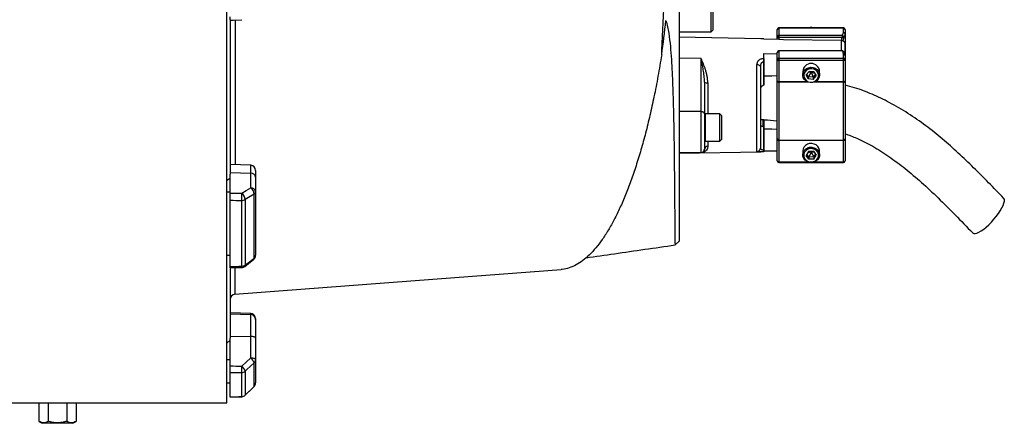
# Model space of a CAD drawing. Header units: millimetres. Extents: x 1346 to 5878, y 2047 to 4416.
# Tile 8 of 11: x 4716 to 5878, y 2684 to 3160. Entities that reach past the tile are written whole.
import ezdxf

# ---------------------------------------------------------------- set-up
doc = ezdxf.new("R2010")
doc.units = ezdxf.units.MM
doc.header["$LTSCALE"] = 2

msp = doc.modelspace()

# ---------------------------------------------------------------- linework, layer by layer
at = {"color": 7, "linetype": 'Continuous', "lineweight": 25}
for p, q in [((4960.4, 2707.9), (4960.4, 4083.9)), ((5494.4, 3395.9), (5494.4, 2899.1)), ((5532.4, 3145.9), (5532.4, 3285.9)), ((5534.4, 3285.9), (5534.4, 3147.9)), ((4964.4, 3159.1), (4964.4, 2978.2)), ((5494.4, 3145.9), (5532.4, 3145.9)), ((5591.1, 3137.9), (5494.4, 3139.6)), ((5532.4, 3145.9), (5534.4, 3147.9)), ((5610.4, 3140.2), (5610.4, 3148.7)), ((5610.4, 3137), (5610.4, 3140.2)), ((5688.4, 3150.7), (5612.4, 3150.7)), ((5612.4, 3150.5), (5612.4, 3142.1)), ((5688.4, 3150.5), (5612.4, 3150.5)), ((5612.4, 3142.1), (5612.4, 3139.4)), ((5612.4, 3142.1), (5687, 3142.1)), ((5687, 3139.4), (5612.4, 3139.4)), ((5612.4, 3139.4), (5612.4, 3136.9)), ((5687, 3142.1), (5687, 3139.4)), ((5688.4, 3145.4), (5688.4, 3150.5)), ((5690.4, 3148.7), (5690.4, 3143.6)), ((5690.4, 3143.6), (5690.4, 3118.3)), ((5594.4, 3137.8), (5594.3, 3137.8)), ((5594.4, 3137.2), (5594.4, 3137.8)), ((5612.4, 3136.9), (5594.4, 3137.2)), ((5686.4, 3135.7), (5686, 3135.7)), ((5690.4, 3118.7), (5690.4, 3131.9)), ((5594.4, 3120.3), (5610.4, 3120.1)), ((5594.4, 3114.7), (5594.4, 3120.3)), ((5610.4, 3113.2), (5610.4, 3121.7)), ((5687, 3123.7), (5612.4, 3123.7)), ((5612.4, 3123.5), (5612.4, 3115)), ((5687, 3123.5), (5612.4, 3123.5)), ((5688.4, 3115), (5688.4, 3120.1)), ((5690.4, 3118.3), (5690.4, 3113.2)), ((5520.4, 3114.5), (5494.4, 3114.8)), ((5520.4, 3051.9), (5520.4, 3114.5)), ((5586.4, 3004.9), (5586.4, 3107.1)), ((5590.4, 3105), (5590.4, 3008.8)), ((5594.3, 3114.7), (5594.4, 3114.7)), ((5594.3, 3110.4), (5594.3, 3083)), ((5594.4, 3110.4), (5594.3, 3110.4)), ((5594.4, 3083), (5594.4, 3110.4)), ((5610.4, 3088.1), (5610.4, 3113.2)), ((5612.4, 3115), (5612.4, 3112.4)), ((5612.4, 3115), (5688.4, 3115)), ((5688.4, 3112.4), (5612.4, 3112.4)), ((5612.4, 3112.4), (5612.4, 3087.3)), ((5688.4, 3112.4), (5688.4, 3115)), ((5688.4, 3087.3), (5688.4, 3112.4)), ((5690.4, 3113.2), (5690.4, 3088.1)), ((5640.4, 3099.5), (5640.4, 3095.1)), ((5648, 3099.4), (5644.6, 3095.1)), ((5647, 3090.4), (5644.6, 3095.1)), ((5647, 3092.9), (5645.4, 3096.1)), ((5650.4, 3098.4), (5646.8, 3097.9)), ((5650.4, 3098.4), (5647, 3092.9)), ((5647, 3092.9), (5647, 3090.4)), ((5652.7, 3092.4), (5647, 3092.9)), ((5653.7, 3098.8), (5648, 3099.4)), ((5649.8, 3099.2), (5650.4, 3098.4)), ((5651.2, 3099.1), (5650.4, 3098.4)), ((5654.6, 3097), (5650.4, 3098.4)), ((5650.4, 3098.4), (5652.7, 3092.4)), ((5655.3, 3095.6), (5652.7, 3092.4)), ((5652.7, 3089.8), (5656.1, 3094.1)), ((5653.7, 3098.8), (5656.1, 3094.1)), ((5660.4, 3095.1), (5660.4, 3099.5)), ((5524.4, 3086.8), (5524.4, 3049.3)), ((5594.4, 3083), (5594.3, 3083)), ((5610.4, 3086.9), (5610.4, 3088.1)), ((5610.4, 3019.7), (5610.4, 3086.9)), ((5612.4, 3087.3), (5612.4, 3086.7)), ((5612.4, 3086.7), (5612.4, 3018.3)), ((5652.7, 3089.8), (5647, 3090.4)), ((5652.7, 3092.4), (5652.7, 3089.8)), ((5688.4, 3086.7), (5688.4, 3087.3)), ((5688.4, 3018.3), (5688.4, 3086.7)), ((5690.4, 3088.1), (5690.4, 3086.9)), ((5690.4, 3086.9), (5690.4, 3019.7)), ((5590.6, 3061.1), (5590.4, 3061.1)), ((5520.4, 3051.9), (5494.4, 3052.1)), ((5520.4, 3003.7), (5520.4, 3051.9)), ((5524.4, 3049.3), (5524.4, 3007.7)), ((5542.4, 3049.1), (5525.2, 3049.1)), ((5544.4, 3047.1), (5542.4, 3049.1)), ((5542.4, 3026.3), (5542.4, 3049.1)), ((5544.4, 3047.1), (5544.4, 3027.2)), ((5590.4, 3055.8), (5590.6, 3055.8)), ((5590.6, 3053.2), (5590.4, 3053.2)), ((5590.6, 3050.1), (5590.4, 3050.1)), ((5590.4, 3045.5), (5590.6, 3045.5)), ((5593.6, 3034.3), (5593.6, 3042.2)), ((5542.4, 3017.1), (5542.4, 3026.3)), ((5544.4, 3027.2), (5544.4, 3019.1)), ((5594.3, 3034.2), (5594.3, 3006.8)), ((5594.3, 3034.2), (5594.4, 3034.2)), ((5594.4, 3006.8), (5594.4, 3034.2)), ((5525.2, 3017.1), (5542.4, 3017.1)), ((5542.4, 3017.1), (5544.4, 3019.1)), ((5610.4, 3018.7), (5610.4, 3019.7)), ((5610.4, 2993.6), (5610.4, 3018.7)), ((5612.4, 3018.3), (5688.4, 3018.3)), ((5612.4, 3018.3), (5612.4, 3017.8)), ((5688.4, 3017.8), (5612.4, 3017.8)), ((5612.4, 3017.8), (5612.4, 2992.7)), ((5688.4, 3017.8), (5688.4, 3018.3)), ((5688.4, 2992.7), (5688.4, 3017.8)), ((5690.4, 3019.7), (5690.4, 3018.7)), ((5690.4, 3018.7), (5690.4, 2993.6)), ((5494.4, 3002.7), (5591.1, 3004.4)), ((5520.4, 3003.7), (5494.4, 3003.2)), ((5520.4, 3003.2), (5494.4, 3002.7)), ((5520.4, 3003.2), (5520.4, 3003.7)), ((5524.4, 3007.7), (5524.4, 3007.4)), ((5594.3, 3006.8), (5594.4, 3006.8)), ((5594.3, 3004.5), (5594.4, 3004.5)), ((5610.4, 3005.3), (5594.4, 3005)), ((5640.4, 3005.2), (5640.4, 3000.8)), ((5647.3, 3004.8), (5644.6, 3000.1)), ((5647.7, 2995.7), (5644.6, 3000.1)), ((5647.7, 2998.2), (5645.4, 3001.5)), ((5650.4, 3004.1), (5646.3, 3003.1)), ((5653, 3005), (5647.3, 3004.8)), ((5650.4, 3004.1), (5647.7, 2998.2)), ((5649.6, 3004.8), (5650.4, 3004.1)), ((5651, 3004.9), (5650.4, 3004.1)), ((5654.1, 3003.4), (5650.4, 3004.1)), ((5650.4, 3004.1), (5653.4, 2998.5)), ((5653, 3005), (5656.1, 3000.5)), ((5655.3, 3001.7), (5653.4, 2998.5)), ((5653.4, 2995.9), (5656.1, 3000.5)), ((5660.4, 3000.8), (5660.4, 3005.2)), ((4988.6, 2988.5), (4964.4, 2989.4)), ((5612.4, 2991.6), (5688.4, 2991.6)), ((5653.4, 2998.5), (5647.7, 2998.2)), ((5647.7, 2998.2), (5647.7, 2995.7)), ((5653.4, 2995.9), (5647.7, 2995.7)), ((5653.4, 2998.5), (5653.4, 2995.9)), ((4964.4, 2979.8), (4988.6, 2979.1)), ((4964.4, 2955.8), (4964.4, 2978.2)), ((4988.6, 2961.9), (4988.6, 2979.1)), ((4994.4, 2982.5), (4994.4, 2974.5)), ((4964.4, 2973), (4960.4, 2970.4)), ((4994.4, 2974.5), (4994.4, 2957.3)), ((4960.4, 2957.3), (4964.4, 2957.3)), ((4992.6, 2878.9), (4992.6, 2954.5)), ((4994.4, 2957.3), (4994.4, 2882.2)), ((4964.4, 2869), (4964.4, 2947.3)), ((4977.9, 2869.3), (4977.9, 2946.9)), ((4982.1, 2948), (4982.1, 2870.7)), ((5489.8, 2894.5), (5494.4, 2899.1)), ((4960.4, 2882.2), (4964.4, 2882.2)), ((4981.6, 2869.2), (4992.1, 2877.5)), ((4964.4, 2866.8), (4964.4, 2784.5)), ((4988.6, 2813.5), (4964.4, 2814.3)), ((4964.4, 2813.2), (4988.6, 2812.3)), ((4988.6, 2786.5), (4988.6, 2812.3)), ((4994.4, 2807.5), (4994.4, 2806.4)), ((4994.4, 2806.4), (4994.4, 2784.4)), ((4964.4, 2782.2), (4960.4, 2778.4)), ((4964.4, 2786.7), (4988.6, 2786.5)), ((4964.4, 2751.6), (4964.4, 2784.5)), ((4988.6, 2761.2), (4988.6, 2786.5)), ((4994.4, 2784.4), (4994.4, 2759.2)), ((4960.4, 2759.2), (4964.4, 2759.2)), ((4994.4, 2759.2), (4994.4, 2731.7)), ((4982.1, 2745.4), (4982.1, 2717.1)), ((4992.6, 2727.5), (4992.6, 2755.2)), ((4964.4, 2715.3), (4964.4, 2743.9)), ((4977.9, 2715.4), (4977.9, 2743.8)), ((4960.4, 2731.7), (4964.4, 2731.7)), ((4982.1, 2717), (4992.6, 2727.4)), ((4982.1, 2717), (4992.6, 2727.4)), ((2710.4, 2707.9), (4738.4, 2707.9)), ((4738.4, 2707.9), (4738.4, 2686.2)), ((4749.4, 2708.2), (4771.3, 2708.2)), ((4749.4, 2708.2), (4749.4, 2686.2)), ((4771.3, 2708.2), (4771.3, 2686.2)), ((4782.3, 2707.9), (4960.4, 2707.9)), ((4782.3, 2707.9), (4782.3, 2686.2)), ((4738.4, 2686.2), (4742.4, 2683.9)), ((4778.4, 2683.9), (4782.3, 2686.2)), ((4760.4, 2683.9), (4742.4, 2683.9)), ((4778.4, 2683.9), (4760.4, 2683.9))]:
    msp.add_line(p, q, dxfattribs=at)
at = {"color": 8, "linetype": 'Continuous', "lineweight": 25}
for p, q in [((5612.4, 3150.7), (5612.4, 3150.5)), ((5688.8, 3139.6), (5687.6, 3135.5)), ((5688.4, 3150.5), (5688.4, 3150.7)), ((5686.4, 3123.7), (5686.4, 3135.7)), ((5612.4, 3123.7), (5612.4, 3123.5)), ((5687, 3123.7), (5687, 3123.5)), ((5528.3, 3085.9), (5528.3, 3049.1)), ((5612.4, 3087.3), (5645.3, 3087.3)), ((5646.7, 3086.7), (5612.4, 3086.7)), ((5688.4, 3086.7), (5654, 3086.7)), ((5655.4, 3087.3), (5688.4, 3087.3)), ((5525.2, 3049.1), (5525.2, 3026.3)), ((5594.3, 3042.3), (5594.3, 3033.9)), ((5525.2, 3026.3), (5525.2, 3017.1)), ((5528.3, 3017.1), (5528.3, 3010.9)), ((4988.6, 2979.1), (4988.6, 2988.5)), ((5612.4, 2992.7), (5645.9, 2992.7)), ((5612.4, 2992.7), (5612.4, 2991.6)), ((5654.8, 2992.7), (5688.4, 2992.7)), ((5688.4, 2991.6), (5688.4, 2992.7)), ((4988.6, 2812.3), (4988.6, 2813.5)), ((4992.6, 2727.5), (4992.6, 2727.4)), ((4977.9, 2715.4), (4977.9, 2715.3)), ((4982.1, 2717.1), (4982.1, 2717))]:
    msp.add_line(p, q, dxfattribs=at)
at = {"color": 7, "linetype": 'Continuous', "lineweight": 25, "flags": 128}
for points in [[(4964.3, 3159.9), (4967.7, 3160), (4978.1, 3160.4)], [(5610.4, 3140.2), (5610.4, 3140.1), (5610.5, 3139.9), (5610.7, 3139.8), (5610.9, 3139.7), (5611.2, 3139.5), (5611.6, 3139.5), (5612, 3139.4), (5612.4, 3139.4)], [(5686, 3135.7), (5617.6, 3136.8), (5612.4, 3136.9)], [(5590.4, 3105), (5590.3, 3105.4), (5590.1, 3105.8), (5589.7, 3106.1), (5589.2, 3106.5), (5588.6, 3106.7), (5587.9, 3106.9), (5587.2, 3107.1), (5586.4, 3107.1)], [(5610.4, 3113.2), (5610.4, 3113), (5610.5, 3112.9), (5610.7, 3112.7), (5610.9, 3112.6), (5611.2, 3112.5), (5611.6, 3112.4), (5612, 3112.4), (5612.4, 3112.4)], [(5688.4, 3112.4), (5688.7, 3112.4), (5689.1, 3112.4), (5689.5, 3112.5), (5689.8, 3112.6), (5690, 3112.7), (5690.2, 3112.9), (5690.3, 3113), (5690.4, 3113.2)], [(5594.4, 3094.2), (5603.9, 3094.3), (5610.4, 3094.4)], [(5649.3, 3086.1), (5646.7, 3086.7), (5644.3, 3087.9), (5642.4, 3089.6), (5641.1, 3091.8), (5640.4, 3094.2), (5640.5, 3096.6), (5641.3, 3099), (5642.8, 3101.1), (5644.9, 3102.7), (5647.3, 3103.7), (5650, 3104.2), (5652.7, 3103.9), (5655.3, 3103), (5657.4, 3101.5), (5659.1, 3099.5), (5660.1, 3097.3), (5660.4, 3094.8), (5659.9, 3092.4), (5658.7, 3090.1), (5656.9, 3088.3), (5654.7, 3086.9), (5652.1, 3086.2), (5649.3, 3086.1)], [(5649.5, 3086.7), (5652, 3086.8), (5654.3, 3087.5), (5656.4, 3088.8), (5657.9, 3090.6), (5658.9, 3092.7), (5659.2, 3094.9), (5658.7, 3097.2), (5657.6, 3099.2), (5655.8, 3100.8), (5653.7, 3102), (5651.3, 3102.5), (5648.8, 3102.4), (5646.4, 3101.7), (5644.3, 3100.4), (5642.8, 3098.6), (5641.8, 3096.5), (5641.6, 3094.3), (5642, 3092), (5643.2, 3090), (5644.9, 3088.4), (5647, 3087.2), (5649.5, 3086.7)], [(5610.4, 3088.1), (5610.4, 3087.9), (5610.5, 3087.8), (5610.7, 3087.6), (5610.9, 3087.5), (5611.2, 3087.4), (5611.6, 3087.3), (5612, 3087.3), (5612.4, 3087.3)], [(5688.4, 3087.3), (5688.7, 3087.3), (5689.1, 3087.3), (5689.5, 3087.4), (5689.8, 3087.5), (5690, 3087.6), (5690.2, 3087.8), (5690.3, 3087.9), (5690.4, 3088.1)], [(5524.4, 3049.3), (5524.3, 3049.8), (5524.1, 3050.3), (5523.7, 3050.7), (5523.2, 3051.1), (5522.6, 3051.4), (5521.9, 3051.6), (5521.2, 3051.8), (5520.4, 3051.9)], [(5610.4, 3030.9), (5603.9, 3031), (5594.4, 3031.2)], [(5610.4, 3018.7), (5610.4, 3018.5), (5610.5, 3018.3), (5610.7, 3018.2), (5610.9, 3018.1), (5611.2, 3018), (5611.6, 3017.9), (5612, 3017.8), (5612.4, 3017.8)], [(5660.4, 3005.2), (5660.3, 3006.2), (5659.6, 3008.6), (5658.3, 3010.7), (5656.4, 3012.5), (5654, 3013.6), (5651.3, 3014.2), (5648.6, 3014.1), (5646, 3013.4), (5643.7, 3012), (5642, 3010.1), (5640.8, 3007.9), (5640.4, 3005.5), (5640.4, 3005.2)], [(5688.4, 3017.8), (5688.7, 3017.8), (5689.1, 3017.9), (5689.5, 3018), (5689.8, 3018.1), (5690, 3018.2), (5690.2, 3018.3), (5690.3, 3018.5), (5690.4, 3018.7)], [(5650.8, 2991.8), (5648, 2992), (5645.5, 2992.9), (5643.3, 2994.4), (5641.7, 2996.4), (5640.7, 2998.7), (5640.4, 3001.1), (5640.8, 3003.5), (5642, 3005.8), (5643.7, 3007.6), (5646, 3009), (5648.6, 3009.8), (5651.3, 3009.9), (5654, 3009.3), (5656.4, 3008.1), (5658.3, 3006.4), (5659.6, 3004.2), (5660.3, 3001.8), (5660.2, 2999.4), (5659.4, 2997), (5657.9, 2994.9), (5655.9, 2993.3), (5653.4, 2992.2), (5650.8, 2991.8)], [(5650.7, 2992.4), (5653.2, 2992.8), (5655.4, 2993.8), (5657.2, 2995.4), (5658.5, 2997.3), (5659.1, 2999.5), (5659, 3001.8), (5658.2, 3003.9), (5656.8, 3005.8), (5654.8, 3007.2), (5652.5, 3008.1), (5650, 3008.3), (5647.5, 3007.9), (5645.3, 3006.9), (5643.5, 3005.3), (5642.2, 3003.4), (5641.6, 3001.2), (5641.7, 2998.9), (5642.5, 2996.7), (5643.9, 2994.9), (5645.9, 2993.5), (5648.2, 2992.6), (5650.7, 2992.4)], [(5610.4, 2993.6), (5610.4, 2993.4), (5610.5, 2993.2), (5610.7, 2993.1), (5610.9, 2993), (5611.2, 2992.9), (5611.6, 2992.8), (5612, 2992.7), (5612.4, 2992.7)], [(5688.4, 2992.7), (5688.7, 2992.7), (5689.1, 2992.8), (5689.5, 2992.9), (5689.8, 2993), (5690, 2993.1), (5690.2, 2993.2), (5690.3, 2993.4), (5690.4, 2993.6)], [(4978.1, 2955.4), (4983.2, 2958.6), (4988.6, 2961.9)], [(4992.6, 2954.5), (4984.1, 2949.3), (4982.1, 2948)], [(5841.1, 2908.7), (5841.2, 2908.5), (5842.4, 2907.9), (5844.1, 2907.9), (5846.1, 2908.4), (5848.5, 2909.5), (5851.2, 2911), (5854.1, 2913), (5857.1, 2915.5), (5860.2, 2918.3), (5863.2, 2921.4), (5866.2, 2924.7), (5869, 2928.1), (5871.5, 2931.5), (5873.7, 2934.9), (5875.6, 2938.1), (5877, 2941.1), (5878, 2943.8), (5878.5, 2946.1), (5878.5, 2948), (5878, 2949.3), (5877.7, 2949.7)], [(4982.1, 2870.7), (4990.6, 2877.4), (4992.6, 2878.9)], [(4964.2, 2867.6), (4967.7, 2867.7), (4978, 2867.9)], [(4969.9, 2836.3), (5229.6, 2855.9), (5355.1, 2865.4)], [(4994.4, 2784.4), (4994.2, 2784.8), (4993.9, 2785.2), (4993.4, 2785.5), (4992.7, 2785.8), (4991.8, 2786.1), (4990.8, 2786.3), (4989.7, 2786.4), (4988.6, 2786.5)], [(4978.1, 2751.5), (4983.2, 2756.2), (4988.6, 2761.2)], [(4988.6, 2761.2), (4989.7, 2761.2), (4990.8, 2761), (4991.8, 2760.8), (4992.7, 2760.6), (4993.4, 2760.3), (4993.9, 2759.9), (4994.2, 2759.6), (4994.4, 2759.2)], [(4992.6, 2755.2), (4984.1, 2747.3), (4982.1, 2745.4)], [(4982.1, 2717.1), (4990.6, 2725.5), (4992.6, 2727.5)], [(4964.1, 2715.2), (4967.6, 2715.2), (4977.9, 2715.3)]]:
    msp.add_lwpolyline(points, dxfattribs=at)
at = {"color": 7, "linetype": 'Continuous', "lineweight": 25}
for centre, radius, start, end in [((5650.4, 3144.5), 6.57, 70.563, 109.437), ((5612.4, 3148.7), 2, 90, 180), ((5612.3, 3148.6), 1.91, 87.3247, 177.0479), ((5612.3, 3140.1), 1.91, 87.3247, 177.0479), ((5686.6, 3139.9), 2.18, 352.4634, 81.7428), ((5687.6, 3141.6), 2.31, 253.119, 300.4631), ((5688.4, 3148.7), 2, 0, 90), ((5688.4, 3148.6), 1.91, 2.9521, 92.6753), ((5688.4, 3143.5), 1.91, 2.9521, 92.6753), ((5612.4, 3121.7), 2, 90, 180), ((5612.3, 3121.6), 1.91, 87.3247, 177.0479), ((5687, 3121.7), 2, 40.9851, 90), ((5688.4, 3118.2), 1.91, 2.9521, 92.6753), ((5423.5, 3112.6), 170.8, 359.2782, 0.7218), ((5612.3, 3113.1), 1.91, 87.3247, 177.0479), ((5650.4, 3098.7), 10, 4.4393, 175.5607), ((5688.4, 3113.1), 1.91, 2.9521, 92.6753), ((5527.4, 3091), 5.23, 234.8587, 280.1607), ((5611.9, 3090.8), 4.21, 248.9941, 276.7189), ((5688.8, 3090.8), 4.21, 263.2811, 291.0059), ((5525.2, 3048.3), 0.8, 90, 180), ((5525.2, 3017.9), 0.8, 180, 270), ((5612.1, 3020.1), 1.78, 192.8925, 278.7196), ((5688.6, 3020.1), 1.78, 261.2804, 347.1075), ((5520.4, 3007.7), 4, 270.9994, 359.9994), ((5528.1, 3007.1), 3.79, 87.7132, 176.4652), ((5586.4, 3008.9), 3.98, 270.7545, 359.7637), ((5554.3, 3005.6), 40, 358.348, 1.652), ((4988.4, 2982.5), 6, 0, 88), ((5612.4, 2993.6), 2, 180, 270), ((5688.4, 2993.6), 2, 270, 0), ((4989, 2973.8), 5.38, 8.2348, 94.9179), ((4761.6, 2956.5), 216.5, 357.4633, 359.7098), ((4972.7, 2947.6), 9.46, 2.473, 55.0626), ((4983.2, 2954.1), 9.46, 2.4559, 55.0656), ((4989, 2956.5), 5.38, 8.2348, 94.9179), ((4991, 2957.5), 3.41, 298.8176, 356.1145), ((4978, 2954.8), 7.91, 268.912, 301.174), ((4988.4, 2882.2), 6, 308.2646, 0), ((4990.3, 2882.3), 4.11, 304.8552, 357.9943), ((4978, 2876.4), 7.05, 269.1134, 305.8752), ((4977.9, 2873.9), 6, 271.298, 308.2638), ((4970.4, 2830.3), 6, 94.0125, 179.9009), ((4988.4, 2807.5), 6, 0, 88), ((4988.4, 2806.4), 5.95, 0.3923, 88.4241), ((4981.1, 2751.8), 12, 16.0682, 51.3112), ((4988.9, 2759.2), 5.5, 312.8743, 359.6804), ((4870, 2750.6), 108.1, 356.3999, 0.4867), ((4977.9, 2750), 6.19, 269.7313, 312.9143), ((4970.6, 2742.1), 12, 16.0844, 51.3032), ((4988.4, 2731.7), 6, 314.7469, 0), ((4988.5, 2731.7), 5.85, 314.3985, 359.9144), ((4977.9, 2721.4), 6.05, 269.9192, 314.4068), ((4977.9, 2721.3), 6, 270.363, 314.7461)]:
    msp.add_arc(centre, radius, start, end, dxfattribs=at)
at = {"color": 8, "linetype": 'Continuous', "lineweight": 25}
for centre, radius, start, end in [((5687.3, 3121.9), 1.63, 43.5963, 100.8042), ((4990.9, 2878.7), 1.71, 312.9918, 7.8734), ((4984.3, 2869.2), 6.4, 178.964, 191.8797), ((4980.4, 2870.4), 1.71, 313.0353, 7.8333)]:
    msp.add_arc(centre, radius, start, end, dxfattribs=at)
at = {"color": 7, "linetype": 'Continuous', "lineweight": 25}
for centre, major_axis, ratio, start_param, end_param in [((5300.9, 3425.1), (0, 693.1), 0.278119, 4.255142, 4.318751), ((4822.6, 3400.5), (19644.5, -525.8), 0.022431, 4.720203, 4.720902), ((4822.4, 3395.9), (19644.5, -530.4), 0.022626, 4.720224, 4.720912), ((4822.4, 3395.9), (19644.5, 445.1), 0.026971, 4.719002, 4.71969), ((4822.6, 3397.9), (19644.5, -234.9), 0.03281, 4.719995, 4.720694), ((4822.4, 3395.9), (19644.5, -236.9), 0.033097, 4.720013, 4.720701), ((4822.4, 3395.9), (19644.5, 120.3), 0.03469, 4.719401, 4.720089), ((4738.4, 3395.9), (0, 688), 0.57735, 3.141593, 3.169212), ((4782.3, 3395.9), (0, 688), 0.57735, 3.113973, 3.141593)]:
    msp.add_ellipse(centre, major_axis=major_axis, ratio=ratio, start_param=start_param, end_param=end_param, dxfattribs=at)
for points, knots in [([(5473.9, 3119), (5474.1, 3124.2), (5474.3, 3129.5), (5474.8, 3140), (5475, 3145.4), (5475.8, 3161.4), (5476.3, 3172.3), (5478, 3205.5), (5479.2, 3228.2), (5480.8, 3257.4), (5481.1, 3263.3), (5481.6, 3272.2), (5481.8, 3275.2), (5482.2, 3281.1), (5482.3, 3284.1), (5483.2, 3299.1), (5484, 3311.1), (5485.5, 3335.2), (5486.2, 3347.3), (5487.8, 3371.5), (5488.6, 3383.7), (5489.4, 3395.9)], [0, 0, 0, 0, 0.0625, 0.0625, 0.125, 0.125, 0.25, 0.25, 0.5, 0.5, 0.5625, 0.5625, 0.59375, 0.59375, 0.625, 0.625, 0.75, 0.75, 0.875, 0.875, 1, 1, 1, 1]), ([(4964.4, 3159.9), (4964.4, 3160), (4964.4, 3160.1), (4964.4, 3161.1), (4964.4, 3162.5), (4964.4, 3163.5), (4964.4, 3163.9)], [0, 0, 0, 0, 0.264687, 0.538847, 0.813166, 1, 1, 1, 1]), ([(5478.9, 3159.2), (5479.6, 3156.8), (5481, 3152.1), (5482.7, 3141.9), (5484.2, 3128.9), (5485.7, 3108.2), (5486.9, 3083), (5487.7, 3054.3), (5488.2, 3030.2), (5488.5, 3010.5), (5488.7, 2994.4), (5488.8, 2978.4), (5489, 2962.8), (5489.1, 2947.9), (5489.2, 2934.7), (5489.3, 2923.1), (5489.4, 2913.3), (5489.5, 2905.8), (5489.5, 2900.2), (5489.6, 2896.6), (5489.6, 2894.6), (5489.7, 2894.6), (5489.7, 2894.6)], [0, 0, 0, 0, 0.017468, 0.035065, 0.069973, 0.104891, 0.174901, 0.244836, 0.314763, 0.362267, 0.409798, 0.457301, 0.514002, 0.570754, 0.627454, 0.686074, 0.74475, 0.80337, 0.856096, 0.908863, 0.961589, 1, 1, 1, 1]), ([(5687, 3142.1), (5687.4, 3142.6), (5687.8, 3143.1), (5688.2, 3144.3), (5688.4, 3144.8), (5688.4, 3145.4)], [0, 0, 0, 0, 0.5, 0.5, 1, 1, 1, 1]), ([(5690.4, 3143.6), (5690.4, 3142.9), (5690.2, 3142.2), (5689.7, 3140.9), (5689.3, 3140.3), (5688.8, 3139.6)], [0, 0, 0, 0, 0.5, 0.5, 1, 1, 1, 1]), ([(5594.3, 3137.8), (5593.4, 3137.8), (5592.3, 3137.8), (5591.3, 3137.9), (5591.1, 3137.9)], [0, 0, 0, 0, 0.733208, 1, 1, 1, 1]), ([(5686.4, 3135.7), (5686.7, 3135.7), (5687, 3135.7), (5687.5, 3135.6), (5687.7, 3135.5), (5688.5, 3135.2), (5688.9, 3134.9), (5689.5, 3134.3), (5689.6, 3134.1), (5689.9, 3133.7), (5690, 3133.5), (5690.2, 3133), (5690.3, 3132.8), (5690.3, 3132.3), (5690.4, 3132), (5690.4, 3131.8)], [0, 0, 0, 0, 0.125, 0.125, 0.25, 0.25, 0.5, 0.5, 0.625, 0.625, 0.75, 0.75, 0.875, 0.875, 1, 1, 1, 1]), ([(5473.9, 3119), (5472.4, 3110.5), (5469.6, 3093.5), (5464.9, 3069.6), (5460, 3047.3), (5454.9, 3026.4), (5449.4, 3006.5), (5443.6, 2987.6), (5437.5, 2969.8), (5431.2, 2953.3), (5424.6, 2938.1), (5417.9, 2924.3), (5410.9, 2911.8), (5403.7, 2900.6), (5396.2, 2890.9), (5388.6, 2882.6), (5380.8, 2875.8), (5372.8, 2870.6), (5364.7, 2867.1), (5358.8, 2865.5), (5355.5, 2865.5), (5355.1, 2865.5)], [0, 0, 0, 0, 0.055751, 0.111697, 0.164218, 0.216779, 0.269301, 0.323269, 0.377279, 0.431249, 0.485279, 0.539349, 0.593381, 0.648813, 0.704285, 0.759718, 0.816908, 0.87414, 0.93133, 0.990123, 1, 1, 1, 1]), ([(5688.4, 3120.1), (5688.4, 3120.7), (5688.2, 3121.3), (5687.8, 3122.4), (5687.4, 3122.9), (5687, 3123.5)], [0, 0, 0, 0, 0.5, 0.5, 1, 1, 1, 1]), ([(5690.3, 3118.3), (5690.3, 3118.4), (5690.4, 3119.2), (5690, 3120.5), (5689.3, 3122), (5688.6, 3122.7), (5688.4, 3122.9)], [0, 0, 0, 0, 0.050093, 0.43798, 0.830713, 1, 1, 1, 1]), ([(5524.4, 3086.8), (5524.4, 3089.3), (5524.2, 3091.7), (5523.7, 3096.6), (5523.4, 3098.9), (5522.6, 3103.5), (5522.2, 3105.8), (5521.6, 3109.1), (5521.3, 3110.2), (5520.9, 3112.4), (5520.7, 3113.4), (5520.4, 3114.5)], [0, 0, 0, 0, 0.25, 0.25, 0.5, 0.5, 0.75, 0.75, 0.875, 0.875, 1, 1, 1, 1]), ([(5528.3, 3085.9), (5528.3, 3087.3), (5528.2, 3088.6), (5527.9, 3091.2), (5527.7, 3092.5), (5527.2, 3095.1), (5527, 3096.4), (5526.3, 3098.8), (5526, 3100.1), (5524.9, 3103.7), (5524, 3105.9), (5522.7, 3109.2), (5522.3, 3110.3), (5521.6, 3111.9), (5521.3, 3112.4), (5521, 3113.2), (5520.9, 3113.5), (5520.7, 3114), (5520.5, 3114.2), (5520.4, 3114.5)], [0, 0, 0, 0, 0.125, 0.125, 0.25, 0.25, 0.375, 0.375, 0.5, 0.5, 0.75, 0.75, 0.875, 0.875, 0.9375, 0.9375, 0.96875, 0.96875, 1, 1, 1, 1]), ([(5586.4, 3107.1), (5586.4, 3108.1), (5586.6, 3109), (5587.1, 3110.4), (5587.3, 3110.8), (5587.8, 3111.6), (5588.1, 3112), (5588.6, 3112.5), (5588.8, 3112.7), (5589.2, 3113), (5589.4, 3113.2), (5590, 3113.6), (5590.5, 3113.9), (5591.5, 3114.3), (5592, 3114.4), (5593.1, 3114.7), (5593.7, 3114.7), (5594.3, 3114.7)], [0, 0, 0, 0, 0.25, 0.25, 0.375, 0.375, 0.5, 0.5, 0.5625, 0.5625, 0.625, 0.625, 0.75, 0.75, 0.875, 0.875, 1, 1, 1, 1]), ([(5594.3, 3110.4), (5594, 3110.4), (5593.6, 3110.4), (5593, 3110.2), (5592.7, 3110.1), (5592.2, 3109.7), (5592, 3109.5), (5591.5, 3109.1), (5591.4, 3108.8), (5591.1, 3108.3), (5590.9, 3108), (5590.7, 3107.4), (5590.6, 3107.1), (5590.4, 3106.2), (5590.4, 3105.6), (5590.4, 3105)], [0, 0, 0, 0, 0.125, 0.125, 0.25, 0.25, 0.375, 0.375, 0.5, 0.5, 0.625, 0.625, 0.75, 0.75, 1, 1, 1, 1]), ([(5594.4, 3114.7), (5594.4, 3114.4), (5594.4, 3114.1), (5594.4, 3113.4), (5594.4, 3113), (5594.4, 3112.3), (5594.4, 3111.9), (5594.4, 3111.1), (5594.4, 3110.8), (5594.4, 3110.4)], [0, 0, 0, 0, 0.25, 0.25, 0.5, 0.5, 0.75, 0.75, 1, 1, 1, 1]), ([(5593.6, 3082.8), (5593.3, 3082.7), (5593, 3082.6), (5592.5, 3082.2), (5592.2, 3082), (5591.6, 3081.3), (5591.3, 3080.8), (5590.8, 3079.6), (5590.6, 3079), (5590.4, 3077.7), (5590.4, 3077.1), (5590.4, 3076.5)], [0, 0, 0, 0, 0.125, 0.125, 0.25, 0.25, 0.5, 0.5, 0.75, 0.75, 1, 1, 1, 1]), ([(5877.7, 2949.7), (5871.8, 2955.8), (5860.1, 2967.9), (5842.3, 2985.7), (5824.2, 3003), (5805.4, 3019.7), (5785.8, 3035.5), (5764.9, 3050), (5743.8, 3062.4), (5722.6, 3072.5), (5705.1, 3079.3), (5694.1, 3082.2), (5690.4, 3083.1)], [0, 0, 0, 0, 0.11056, 0.219929, 0.328681, 0.437276, 0.545816, 0.654572, 0.763589, 0.858182, 0.951275, 1, 1, 1, 1]), ([(5590.4, 3042.7), (5592.1, 3042.6), (5598.4, 3042.1), (5605.1, 3041.6), (5610.1, 3041.1), (5610.5, 3041.1)], [0, 0, 0, 0, 0.252856, 0.951016, 1, 1, 1, 1]), ([(5590.4, 3037.3), (5590.4, 3037), (5590.4, 3036.7), (5590.6, 3036), (5590.8, 3035.7), (5591.1, 3035.3), (5591.3, 3035.2), (5591.6, 3035), (5591.8, 3034.9), (5592.2, 3034.7), (5592.5, 3034.6), (5593, 3034.4), (5593.3, 3034.4), (5593.6, 3034.3)], [0, 0, 0, 0, 0.25, 0.25, 0.5, 0.5, 0.625, 0.625, 0.75, 0.75, 0.875, 0.875, 1, 1, 1, 1]), ([(5690.4, 3025.8), (5695, 3024.1), (5706.4, 3019.9), (5723.7, 3010.9), (5742.7, 2998.9), (5761.8, 2984.5), (5781.2, 2968.1), (5800.8, 2949.7), (5820.8, 2929.7), (5834.2, 2915.8), (5841.1, 2908.7)], [0, 0, 0, 0, 0.075271, 0.182926, 0.298025, 0.421459, 0.553637, 0.694484, 0.84354, 1, 1, 1, 1]), ([(5528.3, 3010.9), (5528.3, 3010.3), (5528.2, 3009.7), (5527.9, 3008.6), (5527.7, 3008), (5527, 3006.6), (5526.3, 3005.8), (5525.2, 3004.9), (5524.8, 3004.6), (5524, 3004.1), (5523.6, 3003.9), (5522.7, 3003.6), (5522.3, 3003.4), (5521.6, 3003.3), (5521.3, 3003.2), (5520.9, 3003.2), (5520.7, 3003.2), (5520.4, 3003.2)], [0, 0, 0, 0, 0.125, 0.125, 0.25, 0.25, 0.5, 0.5, 0.625, 0.625, 0.75, 0.75, 0.875, 0.875, 0.9375, 0.9375, 1, 1, 1, 1]), ([(5524.4, 3007.4), (5524.4, 3007), (5524.3, 3006.7), (5524.2, 3006.1), (5524.1, 3005.8), (5523.7, 3005), (5523.4, 3004.6), (5522.6, 3003.9), (5522.2, 3003.7), (5521.3, 3003.3), (5520.9, 3003.2), (5520.4, 3003.2)], [0, 0, 0, 0, 0.125, 0.125, 0.25, 0.25, 0.5, 0.5, 0.75, 0.75, 1, 1, 1, 1]), ([(5590.4, 3008.8), (5590.4, 3008.6), (5590.4, 3008.3), (5590.7, 3007.8), (5590.9, 3007.5), (5591.4, 3007.3), (5591.6, 3007.2), (5592, 3007), (5592.2, 3007), (5592.7, 3006.9), (5593, 3006.8), (5593.6, 3006.8), (5594, 3006.8), (5594.3, 3006.8)], [0, 0, 0, 0, 0.25, 0.25, 0.5, 0.5, 0.625, 0.625, 0.75, 0.75, 0.875, 0.875, 1, 1, 1, 1]), ([(5594.3, 3004.5), (5593.4, 3004.4), (5592.3, 3004.4), (5591.3, 3004.4), (5591.1, 3004.4)], [0, 0, 0, 0, 0.7332078, 1, 1, 1, 1]), ([(5594.4, 3006.8), (5594.4, 3006.4), (5594.4, 3006.1), (5594.4, 3005.5), (5594.4, 3005.3), (5594.4, 3004.9), (5594.4, 3004.7), (5594.4, 3004.5), (5594.4, 3004.5), (5594.4, 3004.5)], [0, 0, 0, 0, 0.25, 0.25, 0.5, 0.5, 0.75, 0.75, 1, 1, 1, 1]), ([(4964.4, 2947.3), (4964.4, 2947.6), (4964.4, 2947.9), (4964.4, 2948.6), (4964.4, 2948.9), (4964.4, 2949.7), (4964.4, 2950.1), (4964.4, 2950.9), (4964.4, 2951.3), (4964.4, 2952), (4964.4, 2952.4), (4964.4, 2953.2), (4964.4, 2953.6), (4964.4, 2954.3), (4964.4, 2954.6), (4964.4, 2955.2), (4964.4, 2955.5), (4964.4, 2955.8)], [0, 0, 0, 0, 0.125, 0.125, 0.25, 0.25, 0.375, 0.375, 0.5, 0.5, 0.625, 0.625, 0.75, 0.75, 0.875, 0.875, 1, 1, 1, 1]), ([(5384.5, 2879.3), (5395.7, 2880.9), (5430.8, 2886), (5465.8, 2891), (5489.7, 2894.4)], [0, 0, 0, 0, 0.3195707, 1, 1, 1, 1]), ([(4964.4, 2867.7), (4964.4, 2867.6), (4964.4, 2867.6), (4964.4, 2868.1), (4964.4, 2868.7), (4964.4, 2869)], [0, 0, 0, 0, 0.196907, 0.67463, 1, 1, 1, 1]), ([(4964.4, 2743.9), (4964.4, 2744.1), (4964.4, 2744.2), (4964.4, 2744.6), (4964.4, 2744.9), (4964.4, 2745.4), (4964.4, 2745.7), (4964.4, 2746.3), (4964.4, 2746.7), (4964.4, 2747.4), (4964.4, 2747.8), (4964.4, 2748.5), (4964.4, 2748.9), (4964.4, 2749.7), (4964.4, 2750.1), (4964.4, 2750.9), (4964.4, 2751.3), (4964.4, 2751.6)], [0, 0, 0, 0, 0.125, 0.125, 0.25, 0.25, 0.375, 0.375, 0.5, 0.5, 0.625, 0.625, 0.75, 0.75, 0.875, 0.875, 1, 1, 1, 1]), ([(4749.4, 2686.2), (4748.5, 2685.7), (4747.6, 2685.2), (4745.8, 2684.6), (4744.8, 2684.5), (4743.4, 2684.5), (4743, 2684.5), (4742.1, 2684.7), (4741.6, 2684.8), (4740.2, 2685.2), (4739.3, 2685.7), (4738.4, 2686.2)], [0, 0, 0, 0, 0.25, 0.25, 0.5, 0.5, 0.625, 0.625, 0.75, 0.75, 1, 1, 1, 1]), ([(4771.3, 2686.2), (4769.5, 2685.7), (4767.7, 2685.2), (4764.1, 2684.6), (4762.2, 2684.5), (4758.5, 2684.5), (4756.6, 2684.6), (4753, 2685.2), (4751.2, 2685.7), (4749.4, 2686.2)], [0, 0, 0, 0, 0.25, 0.25, 0.5, 0.5, 0.75, 0.75, 1, 1, 1, 1]), ([(4782.3, 2686.2), (4781.4, 2685.7), (4780.5, 2685.2), (4778.7, 2684.6), (4777.8, 2684.5), (4776.4, 2684.5), (4775.9, 2684.5), (4775, 2684.7), (4774.5, 2684.8), (4773.1, 2685.2), (4772.2, 2685.7), (4771.3, 2686.2)], [0, 0, 0, 0, 0.25, 0.25, 0.5, 0.5, 0.625, 0.625, 0.75, 0.75, 1, 1, 1, 1])]:
    msp.add_open_spline(points, degree=3, knots=knots, dxfattribs=at)
at = {"color": 8, "linetype": 'Continuous', "lineweight": 25}
for points, knots in [([(4970.4, 3160.1), (4970.4, 3156.4), (4970.4, 3145.7), (4970.3, 3128.3), (4970.3, 3107.9), (4970.3, 3087.9), (4970.3, 3068.3), (4970.2, 3049.2), (4970.2, 3029.4), (4970.2, 3009.2), (4970.1, 2995.8), (4970.1, 2989.2)], [0, 0, 0, 0, 0.057661, 0.167558, 0.277456, 0.389736, 0.502016, 0.615118, 0.728221, 0.865311, 1, 1, 1, 1]), ([(5591.1, 3004.4), (5590.6, 3004.4), (5589.3, 3004.4), (5587.8, 3004.4), (5586.6, 3004.5), (5586.5, 3004.8), (5586.4, 3004.9)], [0, 0, 0, 0, 0.156853, 0.412559, 0.693103, 1, 1, 1, 1]), ([(4969.9, 2867.7), (4969.9, 2866.3), (4969.9, 2862.3), (4969.9, 2856.7), (4969.9, 2850.9), (4969.9, 2846.1), (4969.9, 2842.1), (4969.9, 2839.2), (4969.9, 2837.2), (4969.9, 2836.3), (4969.9, 2836.4), (4969.9, 2836.4)], [0, 0, 0, 0, 0.06797, 0.191586, 0.315203, 0.439678, 0.564154, 0.691343, 0.818532, 0.946658, 1, 1, 1, 1])]:
    msp.add_open_spline(points, degree=3, knots=knots, dxfattribs=at)
at = {"color": 7, "linetype": 'Continuous', "lineweight": 25}
for points in [[(5686, 3135.7), (5686.4, 3136.9), (5686.7, 3138.2), (5687, 3139.4)], [(5594.3, 3083), (5594.1, 3083), (5593.8, 3082.9), (5593.6, 3082.8)], [(5594.3, 3034.2), (5594.1, 3034.2), (5593.8, 3034.2), (5593.6, 3034.3)]]:
    msp.add_open_spline(points, degree=3, dxfattribs=at)

doc.saveas('drawing.dxf')
